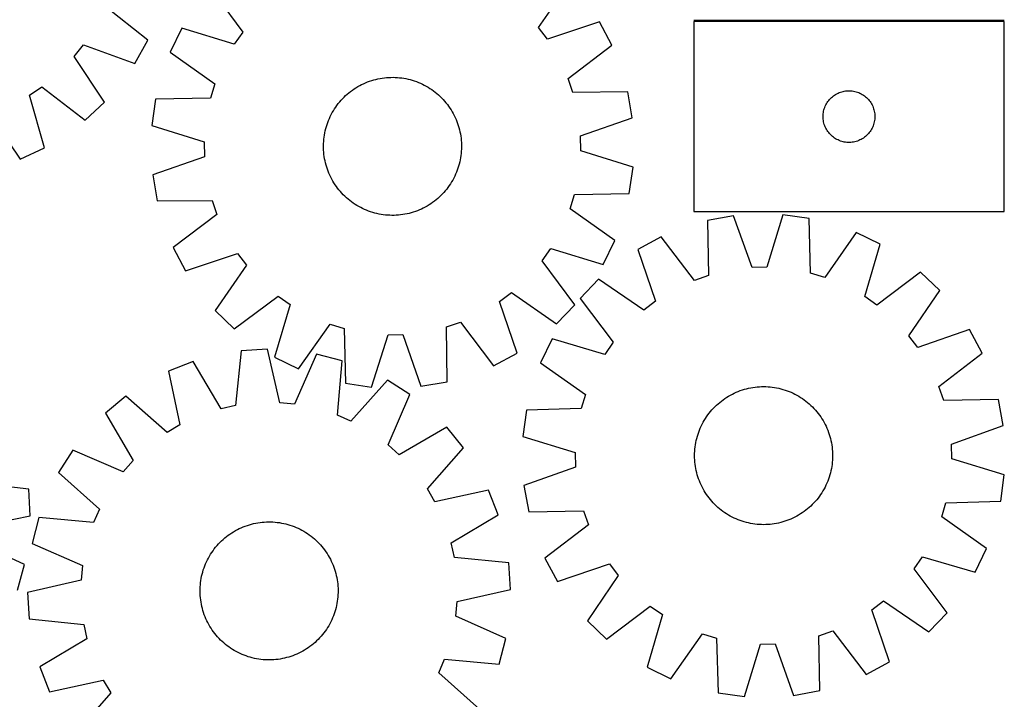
# Model space of a CAD drawing. Header units: millimetres. Extents: x 7 to 1493, y 7 to 2993.
# Tile 12 of 14: x 922 to 1493, y 2198 to 2591. Entities that reach past the tile are written whole.
import ezdxf

# ---------------------------------------------------------------- set-up
doc = ezdxf.new("R2010")
doc.units = ezdxf.units.MM
doc.layers.add('COMMON', color=5, linetype='CONTINUOUS', true_color=0x0000ff)
doc.layers.add('CUT', color=7, linetype='CONTINUOUS', true_color=0x000000)

msp = doc.modelspace()

# ---------------------------------------------------------------- linework, layer by layer
at = {"layer": 'COMMON'}
msp.add_line((1493.14198, 2591.102819), (1313.14198, 2591.102819), dxfattribs=at)
at = {"layer": 'CUT'}
for p, q in [((1032.746907, 2609.840315), (1051.678705, 2584.334203)), ((1223.170736, 2587.03002), (1241.291477, 2613.11859)), ((996.622525, 2579.587766), (971.70841, 2599.292121)), ((1016.337165, 2586.491092), (1009.568384, 2572.673923)), ((1046.748487, 2577.319054), (1016.337165, 2586.491092)), ((1228.319017, 2580.173303), (1223.170736, 2587.03002)), ((1258.427019, 2590.296692), (1228.319017, 2580.173303)), ((1265.626753, 2576.699105), (1258.427019, 2590.296692)), ((1493.14198, 2590.352818), (1313.14198, 2590.352818)), ((1313.14198, 2590.352818), (1313.14198, 2480.352818)), ((1493.14198, 2480.352818), (1493.14198, 2590.352818)), ((1051.678705, 2584.334203), (1046.748487, 2577.319054)), ((953.972115, 2570.091253), (959.253844, 2576.845712)), ((959.253844, 2576.845712), (989.157573, 2566.133955)), ((989.157573, 2566.133955), (996.622525, 2579.587766)), ((1240.331093, 2557.487018), (1265.626753, 2576.699105)), ((971.577866, 2543.652412), (953.972115, 2570.091253)), ((1009.568384, 2572.673923), (1035.455417, 2554.266417)), ((1130.068044, 2557.189313), (1131.300482, 2557.434473)), ((1131.300482, 2557.434473), (1132.540012, 2557.640801)), ((1132.540012, 2557.640801), (1133.785412, 2557.808093)), ((1133.785412, 2557.808093), (1135.035452, 2557.936183)), ((1135.035452, 2557.936183), (1136.288898, 2558.024945)), ((1136.288898, 2558.024945), (1137.544515, 2558.074291)), ((1137.544515, 2558.074291), (1138.801061, 2558.084174)), ((1138.801061, 2558.084174), (1140.057298, 2558.054582)), ((1140.057298, 2558.054582), (1141.311986, 2557.985546)), ((1141.311986, 2557.985546), (1142.563885, 2557.877133)), ((1142.563885, 2557.877133), (1143.811762, 2557.72945)), ((1143.811762, 2557.72945), (1145.054385, 2557.542643)), ((1145.054385, 2557.542643), (1146.290526, 2557.316897)), ((1243.108557, 2549.374986), (1240.331093, 2557.487018)), ((928.080332, 2547.800394), (935.190797, 2552.592122)), ((935.190797, 2552.592122), (960.320818, 2533.163875)), ((1035.455417, 2554.266417), (1032.9343, 2546.071093)), ((1116.264167, 2551.343955), (1117.319809, 2552.02559)), ((1117.319809, 2552.02559), (1118.396341, 2552.67373)), ((1118.396341, 2552.67373), (1119.4927, 2553.287736)), ((1119.4927, 2553.287736), (1120.607805, 2553.867001)), ((1120.607805, 2553.867001), (1121.740554, 2554.410955)), ((1121.740554, 2554.410955), (1122.889831, 2554.919059)), ((1122.889831, 2554.919059), (1124.0545, 2555.390813)), ((1124.0545, 2555.390813), (1125.233413, 2555.825751)), ((1125.233413, 2555.825751), (1126.425406, 2556.223444)), ((1126.425406, 2556.223444), (1127.629303, 2556.583499)), ((1127.629303, 2556.583499), (1128.843915, 2556.905561)), ((1128.843915, 2556.905561), (1130.068044, 2557.189313)), ((1146.290526, 2557.316897), (1147.518967, 2557.052434)), ((1147.518967, 2557.052434), (1148.738494, 2556.749516)), ((1148.738494, 2556.749516), (1149.947905, 2556.408441)), ((1149.947905, 2556.408441), (1151.146005, 2556.029545)), ((1151.146005, 2556.029545), (1152.331613, 2555.613203)), ((1152.331613, 2555.613203), (1153.503559, 2555.159826)), ((1153.503559, 2555.159826), (1154.660685, 2554.669861)), ((1154.660685, 2554.669861), (1155.80185, 2554.143791)), ((1155.80185, 2554.143791), (1156.925927, 2553.582136)), ((1156.925927, 2553.582136), (1158.031808, 2552.98545)), ((1158.031808, 2552.98545), (1159.118401, 2552.354322)), ((1159.118401, 2552.354322), (1160.184634, 2551.689374)), ((936.654345, 2517.215086), (928.080332, 2547.800394)), ((1032.9343, 2546.071093), (1001.177099, 2545.396604)), ((1109.544244, 2545.695149), (1110.425769, 2546.590649)), ((1110.425769, 2546.590649), (1111.334987, 2547.458019)), ((1111.334987, 2547.458019), (1112.271001, 2548.296401)), ((1112.271001, 2548.296401), (1113.232888, 2549.104968)), ((1113.232888, 2549.104968), (1114.219697, 2549.882923)), ((1114.219697, 2549.882923), (1115.230456, 2550.629497)), ((1115.230456, 2550.629497), (1116.264167, 2551.343955)), ((1160.184634, 2551.689374), (1161.229454, 2550.991264)), ((1161.229454, 2550.991264), (1162.25183, 2550.260679)), ((1162.25183, 2550.260679), (1163.250753, 2549.498342)), ((1163.250753, 2549.498342), (1164.225238, 2548.705003)), ((1164.225238, 2548.705003), (1165.174323, 2547.881447)), ((1165.174323, 2547.881447), (1166.097071, 2547.028486)), ((1166.097071, 2547.028486), (1166.992571, 2546.146961)), ((1166.992571, 2546.146961), (1167.859941, 2545.237743)), ((1274.871267, 2549.699017), (1243.108557, 2549.374986)), ((1277.516737, 2534.542103), (1274.871267, 2549.699017)), ((1392.399697, 2545.82198), (1392.95288, 2546.361099)), ((1392.95288, 2546.361099), (1393.533083, 2546.871025)), ((1393.533083, 2546.871025), (1394.138766, 2547.350407)), ((1394.138766, 2547.350407), (1394.768324, 2547.797973)), ((1394.768324, 2547.797973), (1395.420088, 2548.212537)), ((1395.420088, 2548.212537), (1396.092329, 2548.593)), ((1396.092329, 2548.593), (1396.783264, 2548.938352)), ((1396.783264, 2548.938352), (1397.491062, 2549.247678)), ((1397.491062, 2549.247678), (1398.213844, 2549.520156)), ((1398.213844, 2549.520156), (1398.949696, 2549.755066)), ((1398.949696, 2549.755066), (1399.696664, 2549.951784)), ((1399.696664, 2549.951784), (1400.452769, 2550.109787)), ((1400.452769, 2550.109787), (1401.216005, 2550.228658)), ((1401.216005, 2550.228658), (1401.984348, 2550.308081)), ((1401.984348, 2550.308081), (1402.755762, 2550.347845)), ((1402.755762, 2550.347845), (1403.528199, 2550.347845)), ((1403.528199, 2550.347845), (1404.299612, 2550.308081)), ((1404.299612, 2550.308081), (1405.067956, 2550.228658)), ((1405.067956, 2550.228658), (1405.831192, 2550.109787)), ((1405.831192, 2550.109787), (1406.587296, 2549.951784)), ((1406.587296, 2549.951784), (1407.334265, 2549.755066)), ((1407.334265, 2549.755066), (1408.070116, 2549.520156)), ((1408.070116, 2549.520156), (1408.792899, 2549.247678)), ((1408.792899, 2549.247678), (1409.500696, 2548.938352)), ((1409.500696, 2548.938352), (1410.191631, 2548.593)), ((1410.191631, 2548.593), (1410.863872, 2548.212537)), ((1410.863872, 2548.212537), (1411.515636, 2547.797973)), ((1411.515636, 2547.797973), (1412.145194, 2547.350407)), ((1412.145194, 2547.350407), (1412.750878, 2546.871025)), ((1412.750878, 2546.871025), (1413.33108, 2546.361099)), ((1413.33108, 2546.361099), (1413.884263, 2545.82198)), ((960.320818, 2533.163875), (971.577866, 2543.652412)), ((1001.177099, 2545.396604), (999.009346, 2530.164027)), ((1104.883356, 2539.782712), (1105.581466, 2540.827532)), ((1105.581466, 2540.827532), (1106.31205, 2541.849908)), ((1106.31205, 2541.849908), (1107.074388, 2542.848831)), ((1107.074388, 2542.848831), (1107.867727, 2543.823316)), ((1107.867727, 2543.823316), (1108.691283, 2544.772401)), ((1108.691283, 2544.772401), (1109.544244, 2545.695149)), ((1167.859941, 2545.237743), (1168.698323, 2544.301729)), ((1168.698323, 2544.301729), (1169.50689, 2543.339842)), ((1169.50689, 2543.339842), (1170.284845, 2542.353033)), ((1170.284845, 2542.353033), (1171.031419, 2541.342274)), ((1171.031419, 2541.342274), (1171.745877, 2540.308563)), ((1171.745877, 2540.308563), (1172.427512, 2539.252921)), ((1388.85245, 2539.914541), (1389.106228, 2540.644099)), ((1389.106228, 2540.644099), (1389.397227, 2541.359627)), ((1389.397227, 2541.359627), (1389.724674, 2542.059225)), ((1389.724674, 2542.059225), (1390.087702, 2542.741039)), ((1390.087702, 2542.741039), (1390.485347, 2543.403261)), ((1390.485347, 2543.403261), (1390.916555, 2544.044135)), ((1390.916555, 2544.044135), (1391.380183, 2544.66196)), ((1391.380183, 2544.66196), (1391.875001, 2545.2551)), ((1391.875001, 2545.2551), (1392.399697, 2545.82198)), ((1413.884263, 2545.82198), (1414.408959, 2545.2551)), ((1414.408959, 2545.2551), (1414.903777, 2544.66196)), ((1414.903777, 2544.66196), (1415.367405, 2544.044135)), ((1415.367405, 2544.044135), (1415.798614, 2543.403261)), ((1415.798614, 2543.403261), (1416.196259, 2542.741039)), ((1416.196259, 2542.741039), (1416.559286, 2542.059225)), ((1416.559286, 2542.059225), (1416.886734, 2541.359627)), ((1416.886734, 2541.359627), (1417.177733, 2540.644099)), ((1417.177733, 2540.644099), (1417.431511, 2539.914541)), ((904.810707, 2536.961478), (922.70712, 2510.718513)), ((1101.902869, 2534.258763), (1102.428939, 2535.399928)), ((1102.428939, 2535.399928), (1102.990594, 2536.524005)), ((1102.990594, 2536.524005), (1103.58728, 2537.629886)), ((1103.58728, 2537.629886), (1104.218408, 2538.716479)), ((1104.218408, 2538.716479), (1104.883356, 2539.782712)), ((1172.427512, 2539.252921), (1173.075652, 2538.176389)), ((1173.075652, 2538.176389), (1173.689658, 2537.08003)), ((1173.689658, 2537.08003), (1174.268923, 2535.964925)), ((1174.268923, 2535.964925), (1174.812877, 2534.832176)), ((1174.812877, 2534.832176), (1175.320981, 2533.682899)), ((1388.14198, 2535.352818), (1388.161869, 2536.124999)), ((1388.161869, 2534.580637), (1388.14198, 2535.352818)), ((1388.161869, 2536.124999), (1388.221482, 2536.895133)), ((1388.221482, 2536.895133), (1388.320662, 2537.661177)), ((1388.320662, 2537.661177), (1388.459145, 2538.421099)), ((1388.459145, 2538.421099), (1388.636564, 2539.172885)), ((1388.636564, 2539.172885), (1388.85245, 2539.914541)), ((1417.431511, 2539.914541), (1417.647396, 2539.172885)), ((1417.647396, 2539.172885), (1417.824815, 2538.421099)), ((1417.824815, 2538.421099), (1417.963299, 2537.661177)), ((1417.963299, 2537.661177), (1418.062478, 2536.895133)), ((1418.062478, 2536.895133), (1418.122092, 2536.124999)), ((1418.122092, 2536.124999), (1418.14198, 2535.352818)), ((1418.14198, 2535.352818), (1418.122092, 2534.580637)), ((999.009346, 2530.164027), (1029.31761, 2520.656981)), ((1099.823214, 2528.336572), (1100.164289, 2529.545983)), ((1100.164289, 2529.545983), (1100.543185, 2530.744083)), ((1100.543185, 2530.744083), (1100.959527, 2531.929691)), ((1100.959527, 2531.929691), (1101.412904, 2533.101637)), ((1101.412904, 2533.101637), (1101.902869, 2534.258763)), ((1175.320981, 2533.682899), (1175.792735, 2532.51823)), ((1175.792735, 2532.51823), (1176.227673, 2531.339317)), ((1176.227673, 2531.339317), (1176.625366, 2530.147324)), ((1176.625366, 2530.147324), (1176.985421, 2528.943427)), ((1176.985421, 2528.943427), (1177.307483, 2527.728815)), ((1247.522272, 2524.087111), (1277.516737, 2534.542103)), ((1388.221482, 2533.810503), (1388.161869, 2534.580637)), ((1388.320662, 2533.044459), (1388.221482, 2533.810503)), ((1388.459145, 2532.284537), (1388.320662, 2533.044459)), ((1388.636564, 2531.532751), (1388.459145, 2532.284537)), ((1388.85245, 2530.791096), (1388.636564, 2531.532751)), ((1389.106228, 2530.061537), (1388.85245, 2530.791096)), ((1389.397227, 2529.346009), (1389.106228, 2530.061537)), ((1389.724674, 2528.646411), (1389.397227, 2529.346009)), ((1416.886734, 2529.346009), (1416.559286, 2528.646411)), ((1417.177733, 2530.061537), (1416.886734, 2529.346009)), ((1417.431511, 2530.791096), (1417.177733, 2530.061537)), ((1417.647396, 2531.532751), (1417.431511, 2530.791096)), ((1417.824815, 2532.284537), (1417.647396, 2531.532751)), ((1417.963299, 2533.044459), (1417.824815, 2532.284537)), ((1418.062478, 2533.810503), (1417.963299, 2533.044459)), ((1418.122092, 2534.580637), (1418.062478, 2533.810503)), ((1098.695597, 2522.161963), (1098.84328, 2523.40984)), ((1098.84328, 2523.40984), (1099.030087, 2524.652463)), ((1099.030087, 2524.652463), (1099.255833, 2525.888604)), ((1099.255833, 2525.888604), (1099.520295, 2527.117044)), ((1099.520295, 2527.117044), (1099.823214, 2528.336572)), ((1177.307483, 2527.728815), (1177.591235, 2526.504686)), ((1177.591235, 2526.504686), (1177.836396, 2525.272248)), ((1177.836396, 2525.272248), (1178.042723, 2524.032718)), ((1178.042723, 2524.032718), (1178.210015, 2522.787318)), ((1247.657042, 2515.513827), (1247.522272, 2524.087111)), ((1390.087702, 2527.964597), (1389.724674, 2528.646411)), ((1390.485347, 2527.302375), (1390.087702, 2527.964597)), ((1390.916555, 2526.661502), (1390.485347, 2527.302375)), ((1391.380183, 2526.043676), (1390.916555, 2526.661502)), ((1391.875001, 2525.450536), (1391.380183, 2526.043676)), ((1392.399697, 2524.883656), (1391.875001, 2525.450536)), ((1392.95288, 2524.344538), (1392.399697, 2524.883656)), ((1393.533083, 2523.834611), (1392.95288, 2524.344538)), ((1394.138766, 2523.355229), (1393.533083, 2523.834611)), ((1394.768324, 2522.907663), (1394.138766, 2523.355229)), ((1412.145194, 2523.355229), (1411.515636, 2522.907663)), ((1412.750878, 2523.834611), (1412.145194, 2523.355229)), ((1413.33108, 2524.344538), (1412.750878, 2523.834611)), ((1413.884263, 2524.883656), (1413.33108, 2524.344538)), ((1414.408959, 2525.450536), (1413.884263, 2524.883656)), ((1414.903777, 2526.043676), (1414.408959, 2525.450536)), ((1415.367405, 2526.661502), (1414.903777, 2526.043676)), ((1415.798614, 2527.302375), (1415.367405, 2526.661502)), ((1416.196259, 2527.964597), (1415.798614, 2527.302375)), ((1416.559286, 2528.646411), (1416.196259, 2527.964597)), ((1029.31761, 2520.656981), (1029.45238, 2512.083697)), ((1098.488556, 2518.399139), (1098.518148, 2519.655376)), ((1098.498439, 2517.142592), (1098.488556, 2518.399139)), ((1098.518148, 2519.655376), (1098.587184, 2520.910063)), ((1098.587184, 2520.910063), (1098.695597, 2522.161963)), ((1178.210015, 2522.787318), (1178.338105, 2521.537278)), ((1178.338105, 2521.537278), (1178.426867, 2520.283831)), ((1178.426867, 2520.283831), (1178.476213, 2519.028215)), ((1178.486096, 2517.771669), (1178.456504, 2516.515432)), ((1178.476213, 2519.028215), (1178.486096, 2517.771669)), ((1395.420088, 2522.493099), (1394.768324, 2522.907663)), ((1396.092329, 2522.112636), (1395.420088, 2522.493099)), ((1396.783264, 2521.767284), (1396.092329, 2522.112636)), ((1397.491062, 2521.457959), (1396.783264, 2521.767284)), ((1398.213844, 2521.18548), (1397.491062, 2521.457959)), ((1398.949696, 2520.95057), (1398.213844, 2521.18548)), ((1399.696664, 2520.753852), (1398.949696, 2520.95057)), ((1400.452769, 2520.595849), (1399.696664, 2520.753852)), ((1401.216005, 2520.476978), (1400.452769, 2520.595849)), ((1401.984348, 2520.397555), (1401.216005, 2520.476978)), ((1402.755762, 2520.357791), (1401.984348, 2520.397555)), ((1403.528199, 2520.357791), (1402.755762, 2520.357791)), ((1404.299612, 2520.397555), (1403.528199, 2520.357791)), ((1405.067956, 2520.476978), (1404.299612, 2520.397555)), ((1405.831192, 2520.595849), (1405.067956, 2520.476978)), ((1406.587296, 2520.753852), (1405.831192, 2520.595849)), ((1407.334265, 2520.95057), (1406.587296, 2520.753852)), ((1408.070116, 2521.18548), (1407.334265, 2520.95057)), ((1408.792899, 2521.457959), (1408.070116, 2521.18548)), ((1409.500696, 2521.767284), (1408.792899, 2521.457959)), ((1410.191631, 2522.112636), (1409.500696, 2521.767284)), ((1410.863872, 2522.493099), (1410.191631, 2522.112636)), ((1411.515636, 2522.907663), (1410.863872, 2522.493099)), ((922.70712, 2510.718513), (936.654345, 2517.215086)), ((1029.45238, 2512.083697), (999.457915, 2501.628705)), ((1098.547785, 2515.886976), (1098.498439, 2517.142592)), ((1098.636547, 2514.63353), (1098.547785, 2515.886976)), ((1098.764637, 2513.38349), (1098.636547, 2514.63353)), ((1098.931929, 2512.13809), (1098.764637, 2513.38349)), ((1099.138257, 2510.89856), (1098.931929, 2512.13809)), ((1178.131372, 2512.760968), (1177.944565, 2511.518345)), ((1178.279055, 2514.008844), (1178.131372, 2512.760968)), ((1178.387468, 2515.260744), (1178.279055, 2514.008844)), ((1178.456504, 2516.515432), (1178.387468, 2515.260744)), ((1277.965306, 2506.006781), (1247.657042, 2515.513827)), ((1099.383417, 2509.666122), (1099.138257, 2510.89856)), ((1099.667169, 2508.441993), (1099.383417, 2509.666122)), ((1099.989231, 2507.227381), (1099.667169, 2508.441993)), ((1100.349286, 2506.023484), (1099.989231, 2507.227381)), ((1176.810363, 2506.624825), (1176.431467, 2505.426725)), ((1177.151438, 2507.834236), (1176.810363, 2506.624825)), ((1177.454357, 2509.053763), (1177.151438, 2507.834236)), ((1177.718819, 2510.282204), (1177.454357, 2509.053763)), ((1177.944565, 2511.518345), (1177.718819, 2510.282204)), ((999.457915, 2501.628705), (1002.103385, 2486.471791)), ((1100.746979, 2504.831491), (1100.349286, 2506.023484)), ((1101.181917, 2503.652578), (1100.746979, 2504.831491)), ((1101.653671, 2502.487909), (1101.181917, 2503.652578)), ((1102.161775, 2501.338632), (1101.653671, 2502.487909)), ((1102.705729, 2500.205883), (1102.161775, 2501.338632)), ((1174.545713, 2500.77088), (1173.984058, 2499.646803)), ((1175.071783, 2501.912045), (1174.545713, 2500.77088)), ((1175.561748, 2503.069171), (1175.071783, 2501.912045)), ((1176.015125, 2504.241117), (1175.561748, 2503.069171)), ((1176.431467, 2505.426725), (1176.015125, 2504.241117)), ((1275.797553, 2490.774204), (1277.965306, 2506.006781)), ((1103.284994, 2499.090778), (1102.705729, 2500.205883)), ((1103.899, 2497.994419), (1103.284994, 2499.090778)), ((1104.54714, 2496.917887), (1103.899, 2497.994419)), ((1105.228775, 2495.862245), (1104.54714, 2496.917887)), ((1105.943233, 2494.828534), (1105.228775, 2495.862245)), ((1106.689807, 2493.817775), (1105.943233, 2494.828534)), ((1171.393186, 2495.343276), (1170.662602, 2494.3209)), ((1172.091297, 2496.388096), (1171.393186, 2495.343276)), ((1172.756244, 2497.454329), (1172.091297, 2496.388096)), ((1173.387372, 2498.540922), (1172.756244, 2497.454329)), ((1173.984058, 2499.646803), (1173.387372, 2498.540922)), ((1107.467762, 2492.830966), (1106.689807, 2493.817775)), ((1108.276329, 2491.869079), (1107.467762, 2492.830966)), ((1109.114711, 2490.933065), (1108.276329, 2491.869079)), ((1109.982081, 2490.023847), (1109.114711, 2490.933065)), ((1110.877581, 2489.142322), (1109.982081, 2490.023847)), ((1111.800329, 2488.289361), (1110.877581, 2489.142322)), ((1166.548883, 2489.580159), (1165.639665, 2488.712789)), ((1167.430408, 2490.475659), (1166.548883, 2489.580159)), ((1168.283369, 2491.398407), (1167.430408, 2490.475659)), ((1169.106925, 2492.347492), (1168.283369, 2491.398407)), ((1169.900264, 2493.321977), (1169.106925, 2492.347492)), ((1170.662602, 2494.3209), (1169.900264, 2493.321977)), ((1241.519235, 2481.904391), (1244.040352, 2490.099715)), ((1244.040352, 2490.099715), (1275.797553, 2490.774204)), ((1002.103385, 2486.471791), (1033.866095, 2486.795822)), ((1033.866095, 2486.795822), (1036.643559, 2478.68379)), ((1112.749414, 2487.465805), (1111.800329, 2488.289361)), ((1113.723899, 2486.672466), (1112.749414, 2487.465805)), ((1114.722822, 2485.910128), (1113.723899, 2486.672466)), ((1115.745198, 2485.179544), (1114.722822, 2485.910128)), ((1116.790018, 2484.481433), (1115.745198, 2485.179544)), ((1117.856251, 2483.816486), (1116.790018, 2484.481433)), ((1118.942844, 2483.185358), (1117.856251, 2483.816486)), ((1158.578311, 2483.497078), (1157.481952, 2482.883072)), ((1159.654843, 2484.145218), (1158.578311, 2483.497078)), ((1160.710485, 2484.826853), (1159.654843, 2484.145218)), ((1161.744196, 2485.541311), (1160.710485, 2484.826853)), ((1162.754955, 2486.287885), (1161.744196, 2485.541311)), ((1163.741764, 2487.06584), (1162.754955, 2486.287885)), ((1164.703651, 2487.874407), (1163.741764, 2487.06584)), ((1165.639665, 2488.712789), (1164.703651, 2487.874407)), ((1036.643559, 2478.68379), (1011.347899, 2459.471703)), ((1120.048725, 2482.588672), (1118.942844, 2483.185358)), ((1121.172802, 2482.027017), (1120.048725, 2482.588672)), ((1122.313967, 2481.500947), (1121.172802, 2482.027017)), ((1123.471093, 2481.010982), (1122.313967, 2481.500947)), ((1124.643039, 2480.557605), (1123.471093, 2481.010982)), ((1125.828647, 2480.141263), (1124.643039, 2480.557605)), ((1127.026747, 2479.762367), (1125.828647, 2480.141263)), ((1128.236158, 2479.421292), (1127.026747, 2479.762367)), ((1129.455685, 2479.118373), (1128.236158, 2479.421292)), ((1130.684126, 2478.853911), (1129.455685, 2479.118373)), ((1131.920267, 2478.628165), (1130.684126, 2478.853911)), ((1133.16289, 2478.441358), (1131.920267, 2478.628165)), ((1134.410767, 2478.293675), (1133.16289, 2478.441358)), ((1135.662667, 2478.185262), (1134.410767, 2478.293675)), ((1136.917354, 2478.116226), (1135.662667, 2478.185262)), ((1138.173591, 2478.086634), (1136.917354, 2478.116226)), ((1139.430137, 2478.096517), (1138.173591, 2478.086634)), ((1140.685754, 2478.145863), (1139.430137, 2478.096517)), ((1141.9392, 2478.234625), (1140.685754, 2478.145863)), ((1143.18924, 2478.362715), (1141.9392, 2478.234625)), ((1144.43464, 2478.530007), (1143.18924, 2478.362715)), ((1145.67417, 2478.736334), (1144.43464, 2478.530007)), ((1146.906608, 2478.981495), (1145.67417, 2478.736334)), ((1148.130737, 2479.265246), (1146.906608, 2478.981495)), ((1149.345349, 2479.587309), (1148.130737, 2479.265246)), ((1150.549246, 2479.947364), (1149.345349, 2479.587309)), ((1151.741239, 2480.345057), (1150.549246, 2479.947364)), ((1152.920152, 2480.779995), (1151.741239, 2480.345057)), ((1154.084821, 2481.251749), (1152.920152, 2480.779995)), ((1155.234098, 2481.759853), (1154.084821, 2481.251749)), ((1156.366847, 2482.303807), (1155.234098, 2481.759853)), ((1157.481952, 2482.883072), (1156.366847, 2482.303807)), ((1267.406268, 2463.496884), (1241.519235, 2481.904391)), ((1313.14198, 2480.352818), (1493.14198, 2480.352818)), ((1336.270829, 2477.776081), (1321.131757, 2475.030353)), ((1346.924112, 2447.85147), (1336.270829, 2477.776081)), ((1364.802558, 2478.413502), (1355.496316, 2448.04298)), ((1380.049148, 2476.346614), (1364.802558, 2478.413502)), ((1321.131757, 2475.030353), (1321.666003, 2443.270483)), ((1380.933808, 2444.594573), (1380.049148, 2476.346614)), ((1407.381408, 2468.136049), (1389.145639, 2442.127752)), ((1421.243074, 2461.458866), (1407.381408, 2468.136049)), ((1260.637487, 2449.679716), (1267.406268, 2463.496884)), ((1294.193445, 2465.607341), (1280.643807, 2458.317768)), ((1313.572531, 2440.43939), (1294.193445, 2465.607341)), ((1412.272515, 2430.987505), (1421.243074, 2461.458866)), ((1011.347899, 2459.471703), (1018.547633, 2445.874116)), ((1018.547633, 2445.874116), (1048.655635, 2455.997504)), ((1048.655635, 2455.997504), (1053.803916, 2449.140787)), ((1225.295947, 2451.836605), (1230.226166, 2458.851754)), ((1230.226166, 2458.851754), (1260.637487, 2449.679716)), ((1280.643807, 2458.317768), (1290.966245, 2428.277427)), ((1053.803916, 2449.140787), (1035.683175, 2423.052218)), ((1244.227745, 2426.330493), (1225.295947, 2451.836605)), ((1321.666003, 2443.270483), (1313.572531, 2440.43939)), ((1355.496316, 2448.04298), (1346.924112, 2447.85147)), ((1389.145639, 2442.127752), (1380.933808, 2444.594573)), ((1444.700394, 2445.204021), (1419.320141, 2426.103824)), ((1455.820258, 2434.570152), (1444.700394, 2445.204021)), ((1257.935821, 2441.031554), (1247.301952, 2429.91169)), ((1284.143752, 2423.083877), (1257.935821, 2441.031554)), ((1200.575226, 2428.253713), (1207.431943, 2433.401994)), ((1207.431943, 2433.401994), (1233.520512, 2415.281253)), ((1437.872581, 2408.362221), (1455.820258, 2434.570152)), ((1046.732415, 2412.344985), (1072.238527, 2431.276783)), ((1079.253676, 2426.346564), (1070.081638, 2395.935243)), ((1072.238527, 2431.276783), (1079.253676, 2426.346564)), ((1210.698614, 2398.145711), (1200.575226, 2428.253713)), ((1233.520512, 2415.281253), (1244.227745, 2426.330493)), ((1247.301952, 2429.91169), (1266.402149, 2404.531437)), ((1290.966245, 2428.277427), (1284.143752, 2423.083877)), ((1419.320141, 2426.103824), (1412.272515, 2430.987505)), ((1035.683175, 2423.052218), (1046.732415, 2412.344985)), ((1083.898807, 2389.166462), (1102.306313, 2415.053495)), ((1102.306313, 2415.053495), (1110.501637, 2412.532378)), ((1169.776908, 2413.464173), (1177.88894, 2416.241637)), ((1177.88894, 2416.241637), (1197.101027, 2390.945976)), ((1110.501637, 2412.532378), (1111.176126, 2380.775177)), ((1135.915749, 2408.915687), (1144.489033, 2409.050458)), ((1144.489033, 2409.050458), (1154.944025, 2379.055993)), ((1170.100939, 2381.701462), (1169.776908, 2413.464173)), ((1473.106472, 2411.862166), (1443.066131, 2401.539728)), ((1480.396045, 2398.312529), (1473.106472, 2411.862166)), ((1126.408703, 2378.607424), (1135.915749, 2408.915687)), ((1231.047108, 2406.45437), (1224.369925, 2392.592704)), ((1261.518469, 2397.483811), (1231.047108, 2406.45437)), ((1266.402149, 2404.531437), (1261.518469, 2397.483811)), ((1443.066131, 2401.539728), (1437.872581, 2408.362221)), ((1050.723134, 2399.531451), (1047.504271, 2367.930602)), ((1066.080486, 2400.470754), (1050.723134, 2399.531451)), ((1073.126558, 2369.49774), (1066.080486, 2400.470754)), ((1094.487947, 2397.735439), (1081.661427, 2368.675929)), ((1109.383917, 2393.883086), (1094.487947, 2397.735439)), ((1197.101027, 2390.945976), (1210.698614, 2398.145711)), ((1455.228094, 2378.933442), (1480.396045, 2398.312529)), ((1022.860774, 2393.354502), (1008.545325, 2387.715489)), ((1039.133174, 2366.074771), (1022.860774, 2393.354502)), ((1070.081638, 2395.935243), (1083.898807, 2389.166462)), ((1106.513942, 2362.248643), (1109.383917, 2393.883086)), ((1224.369925, 2392.592704), (1250.378221, 2374.356935)), ((1008.545325, 2387.715489), (1015.249204, 2356.666612)), ((1111.176126, 2380.775177), (1126.408703, 2378.607424)), ((1135.55576, 2382.503259), (1114.377132, 2358.829635)), ((1148.532227, 2374.236346), (1135.55576, 2382.503259)), ((1154.944025, 2379.055993), (1170.100939, 2381.701462)), ((1335.531387, 2374.521112), (1336.660512, 2375.072551)), ((1336.660512, 2375.072551), (1337.8064, 2375.58825)), ((1337.8064, 2375.58825), (1338.967922, 2376.067703)), ((1338.967922, 2376.067703), (1340.14393, 2376.510434)), ((1340.14393, 2376.510434), (1341.333265, 2376.916007)), ((1341.333265, 2376.916007), (1342.534752, 2377.284023)), ((1342.534752, 2377.284023), (1343.747206, 2377.614117)), ((1343.747206, 2377.614117), (1344.969431, 2377.905964)), ((1344.969431, 2377.905964), (1346.200219, 2378.159276)), ((1346.200219, 2378.159276), (1347.438357, 2378.373803)), ((1347.438357, 2378.373803), (1348.682622, 2378.549334)), ((1348.682622, 2378.549334), (1349.931787, 2378.685694)), ((1349.931787, 2378.685694), (1351.184618, 2378.78275)), ((1351.184618, 2378.78275), (1352.43988, 2378.840406)), ((1352.43988, 2378.840406), (1353.696334, 2378.858605)), ((1353.696334, 2378.858605), (1354.952739, 2378.837328)), ((1354.952739, 2378.837328), (1356.207856, 2378.776597)), ((1356.207856, 2378.776597), (1357.460446, 2378.676473)), ((1357.460446, 2378.676473), (1358.709273, 2378.537052)), ((1358.709273, 2378.537052), (1359.953104, 2378.358474)), ((1359.953104, 2378.358474), (1361.190713, 2378.140915)), ((1361.190713, 2378.140915), (1362.420877, 2377.884588)), ((1362.420877, 2377.884588), (1363.642382, 2377.589748)), ((1363.642382, 2377.589748), (1364.854024, 2377.256684)), ((1364.854024, 2377.256684), (1366.054606, 2376.885727)), ((1366.054606, 2376.885727), (1367.242944, 2376.477241)), ((1367.242944, 2376.477241), (1368.417864, 2376.03163)), ((1368.417864, 2376.03163), (1369.578208, 2375.549334)), ((1369.578208, 2375.549334), (1370.72283, 2375.030829)), ((1370.72283, 2375.030829), (1371.8506, 2374.476626)), ((1458.059187, 2370.839971), (1455.228094, 2378.933442)), ((983.955428, 2373.230918), (972.083177, 2363.444181)), ((1007.861301, 2352.3148), (983.955428, 2373.230918)), ((1081.661427, 2368.675929), (1073.126558, 2369.49774)), ((1136.027138, 2345.037074), (1148.532227, 2374.236346)), ((1250.378221, 2374.356935), (1247.911401, 2366.145104)), ((1327.231636, 2368.895456), (1328.188149, 2369.710372)), ((1328.188149, 2369.710372), (1329.169789, 2370.494841)), ((1329.169789, 2370.494841), (1330.175584, 2371.248089)), ((1330.175584, 2371.248089), (1331.204543, 2371.969372)), ((1331.204543, 2371.969372), (1332.255651, 2372.657979)), ((1332.255651, 2372.657979), (1333.327869, 2373.31323)), ((1333.327869, 2373.31323), (1334.420141, 2373.934479)), ((1334.420141, 2373.934479), (1335.531387, 2374.521112)), ((1371.8506, 2374.476626), (1372.960406, 2373.887272)), ((1372.960406, 2373.887272), (1374.051152, 2373.263349)), ((1374.051152, 2373.263349), (1375.121762, 2372.605474)), ((1375.121762, 2372.605474), (1376.17118, 2371.914294)), ((1376.17118, 2371.914294), (1377.198369, 2371.190492)), ((1377.198369, 2371.190492), (1378.202316, 2370.434782)), ((1378.202316, 2370.434782), (1379.18203, 2369.647911)), ((1379.18203, 2369.647911), (1380.136545, 2368.830654)), ((1489.819057, 2371.374217), (1458.059187, 2370.839971)), ((1492.564785, 2356.235144), (1489.819057, 2371.374217)), ((972.083177, 2363.444181), (988.053576, 2335.986557)), ((1047.504271, 2367.930602), (1039.133174, 2366.074771)), ((1216.159359, 2365.260444), (1214.092471, 2350.013854)), ((1247.911401, 2366.145104), (1216.159359, 2365.260444)), ((1321.315482, 2362.409665), (1322.071191, 2363.413612)), ((1322.071191, 2363.413612), (1322.858063, 2364.393326)), ((1322.858063, 2364.393326), (1323.675319, 2365.347841)), ((1323.675319, 2365.347841), (1324.522155, 2366.276214)), ((1324.522155, 2366.276214), (1325.397733, 2367.177529)), ((1325.397733, 2367.177529), (1326.301191, 2368.050897)), ((1326.301191, 2368.050897), (1327.231636, 2368.895456)), ((1380.136545, 2368.830654), (1381.064918, 2367.983819)), ((1381.064918, 2367.983819), (1381.966233, 2367.10824)), ((1381.966233, 2367.10824), (1382.839601, 2366.204783)), ((1382.839601, 2366.204783), (1383.68416, 2365.274338)), ((1383.68416, 2365.274338), (1384.499076, 2364.317824)), ((1384.499076, 2364.317824), (1385.283545, 2363.336185)), ((1385.283545, 2363.336185), (1386.036793, 2362.330389)), ((1114.377132, 2358.829635), (1106.513942, 2362.248643)), ((1318.029348, 2357.061896), (1318.618701, 2358.171702)), ((1318.618701, 2358.171702), (1319.242624, 2359.262448)), ((1319.242624, 2359.262448), (1319.9005, 2360.333058)), ((1319.9005, 2360.333058), (1320.59168, 2361.382476)), ((1320.59168, 2361.382476), (1321.315482, 2362.409665)), ((1386.036793, 2362.330389), (1386.758076, 2361.30143)), ((1386.758076, 2361.30143), (1387.446683, 2360.250323)), ((1387.446683, 2360.250323), (1388.101934, 2359.178104)), ((1388.101934, 2359.178104), (1388.723183, 2358.085833)), ((1388.723183, 2358.085833), (1389.309816, 2356.974586)), ((1015.249204, 2356.666612), (1007.861301, 2352.3148)), ((1169.906569, 2355.325943), (1142.448945, 2339.355545)), ((1179.693306, 2343.453693), (1169.906569, 2355.325943)), ((1315.620247, 2351.265902), (1316.028733, 2352.45424)), ((1316.028733, 2352.45424), (1316.474343, 2353.62916)), ((1316.474343, 2353.62916), (1316.956639, 2354.789504)), ((1316.956639, 2354.789504), (1317.475145, 2355.934126)), ((1317.475145, 2355.934126), (1318.029348, 2357.061896)), ((1389.309816, 2356.974586), (1389.861255, 2355.845462)), ((1389.861255, 2355.845462), (1390.376954, 2354.699573)), ((1390.376954, 2354.699573), (1390.856406, 2353.538051)), ((1390.856406, 2353.538051), (1391.299138, 2352.362043)), ((1391.299138, 2352.362043), (1391.704711, 2351.172708)), ((1462.640174, 2345.581862), (1492.564785, 2356.235144)), ((1214.092471, 2350.013854), (1244.462993, 2340.707612)), ((1314.147499, 2345.1644), (1314.365059, 2346.402009)), ((1314.365059, 2346.402009), (1314.621385, 2347.632173)), ((1314.621385, 2347.632173), (1314.916226, 2348.853678)), ((1314.916226, 2348.853678), (1315.249289, 2350.06532)), ((1315.249289, 2350.06532), (1315.620247, 2351.265902)), ((1391.704711, 2351.172708), (1392.072726, 2349.971221)), ((1392.072726, 2349.971221), (1392.402821, 2348.758767)), ((1392.402821, 2348.758767), (1392.694668, 2347.536543)), ((1392.694668, 2347.536543), (1392.94798, 2346.305754)), ((1392.94798, 2346.305754), (1393.162507, 2345.067617)), ((953.172774, 2342.06984), (944.905861, 2329.093373)), ((982.372046, 2329.564751), (953.172774, 2342.06984)), ((1142.448945, 2339.355545), (1136.027138, 2345.037074)), ((1158.777188, 2319.547819), (1179.693306, 2343.453693)), ((1244.462993, 2340.707612), (1244.654503, 2332.135408)), ((1313.668645, 2340.164035), (1313.729376, 2341.419152)), ((1313.729376, 2341.419152), (1313.829501, 2342.671742)), ((1313.829501, 2342.671742), (1313.968921, 2343.920569)), ((1313.968921, 2343.920569), (1314.147499, 2345.1644)), ((1393.162507, 2345.067617), (1393.338038, 2343.823352)), ((1393.338038, 2343.823352), (1393.474398, 2342.574187)), ((1393.474398, 2342.574187), (1393.571454, 2341.321355)), ((1393.571454, 2341.321355), (1393.62911, 2340.066093)), ((1462.831684, 2337.009657), (1462.640174, 2345.581862)), ((988.053576, 2335.986557), (982.372046, 2329.564751)), ((1313.647369, 2338.90763), (1313.668645, 2340.164035)), ((1313.665567, 2337.651176), (1313.647369, 2338.90763)), ((1313.723223, 2336.395914), (1313.665567, 2337.651176)), ((1313.820279, 2335.143083), (1313.723223, 2336.395914)), ((1313.95664, 2333.893918), (1313.820279, 2335.143083)), ((1393.465177, 2335.045527), (1393.325756, 2333.7967)), ((1393.565301, 2336.298117), (1393.465177, 2335.045527)), ((1393.626032, 2337.553234), (1393.565301, 2336.298117)), ((1393.647309, 2338.80964), (1393.626032, 2337.553234)), ((1393.62911, 2340.066093), (1393.647309, 2338.80964)), ((1493.202206, 2327.703416), (1462.831684, 2337.009657)), ((944.905861, 2329.093373), (968.579485, 2307.914745)), ((1244.654503, 2332.135408), (1214.729892, 2321.482126)), ((1314.13217, 2332.649653), (1313.95664, 2333.893918)), ((1314.346697, 2331.411515), (1314.13217, 2332.649653)), ((1314.60001, 2330.180727), (1314.346697, 2331.411515)), ((1314.891857, 2328.958502), (1314.60001, 2330.180727)), ((1392.673292, 2330.085097), (1392.378451, 2328.863591)), ((1392.929618, 2331.315261), (1392.673292, 2330.085097)), ((1393.147178, 2332.552869), (1392.929618, 2331.315261)), ((1393.325756, 2333.7967), (1393.147178, 2332.552869)), ((1315.221951, 2327.746048), (1314.891857, 2328.958502)), ((1315.589966, 2326.544561), (1315.221951, 2327.746048)), ((1315.99554, 2325.355227), (1315.589966, 2326.544561)), ((1316.438271, 2324.179218), (1315.99554, 2325.355227)), ((1316.917723, 2323.017696), (1316.438271, 2324.179218)), ((1390.820334, 2324.088109), (1390.338038, 2322.927766)), ((1391.265945, 2325.26303), (1390.820334, 2324.088109)), ((1391.67443, 2326.451367), (1391.265945, 2325.26303)), ((1392.045388, 2327.651949), (1391.67443, 2326.451367)), ((1392.378451, 2328.863591), (1392.045388, 2327.651949)), ((1491.135318, 2312.456825), (1493.202206, 2327.703416)), ((927.679721, 2319.411406), (896.140069, 2323.183026)), ((928.350011, 2304.039963), (927.679721, 2319.411406)), ((1163.129, 2312.159917), (1158.777188, 2319.547819)), ((1194.177876, 2318.863796), (1163.129, 2312.159917)), ((1199.816889, 2304.548347), (1194.177876, 2318.863796)), ((1214.729892, 2321.482126), (1217.47562, 2306.343053)), ((1317.433423, 2321.871808), (1316.917723, 2323.017696)), ((1317.984861, 2320.742683), (1317.433423, 2321.871808)), ((1318.571494, 2319.631437), (1317.984861, 2320.742683)), ((1319.192743, 2318.539165), (1318.571494, 2319.631437)), ((1319.847994, 2317.466947), (1319.192743, 2318.539165)), ((1388.052053, 2318.454821), (1387.394177, 2317.384211)), ((1388.675976, 2319.545568), (1388.052053, 2318.454821)), ((1389.26533, 2320.655373), (1388.675976, 2319.545568)), ((1389.819533, 2321.783144), (1389.26533, 2320.655373)), ((1390.338038, 2322.927766), (1389.819533, 2321.783144)), ((1320.536601, 2316.415839), (1319.847994, 2317.466947)), ((1321.257885, 2315.38688), (1320.536601, 2316.415839)), ((1322.011132, 2314.381085), (1321.257885, 2315.38688)), ((1322.795601, 2313.399446), (1322.011132, 2314.381085)), ((1323.610517, 2312.442932), (1322.795601, 2313.399446)), ((1324.455076, 2311.512487), (1323.610517, 2312.442932)), ((1383.619358, 2312.369428), (1382.772522, 2311.441055)), ((1384.436615, 2313.323943), (1383.619358, 2312.369428)), ((1385.223486, 2314.303657), (1384.436615, 2313.323943)), ((1385.979196, 2315.307604), (1385.223486, 2314.303657)), ((1386.702998, 2316.334794), (1385.979196, 2315.307604)), ((1387.394177, 2317.384211), (1386.702998, 2316.334794)), ((1459.383277, 2311.572165), (1491.135318, 2312.456825)), ((968.579485, 2307.914745), (965.160477, 2300.051555)), ((1217.47562, 2306.343053), (1249.23549, 2306.877299)), ((1249.23549, 2306.877299), (1252.066584, 2298.783827)), ((1325.328444, 2310.609029), (1324.455076, 2311.512487)), ((1326.229759, 2309.733451), (1325.328444, 2310.609029)), ((1327.158132, 2308.886615), (1326.229759, 2309.733451)), ((1328.112647, 2308.069359), (1327.158132, 2308.886615)), ((1329.092361, 2307.282487), (1328.112647, 2308.069359)), ((1330.096308, 2306.526778), (1329.092361, 2307.282487)), ((1331.123498, 2305.802976), (1330.096308, 2306.526778)), ((1377.119093, 2306.469181), (1376.090134, 2305.747897)), ((1378.124889, 2307.222429), (1377.119093, 2306.469181)), ((1379.106528, 2308.006898), (1378.124889, 2307.222429)), ((1380.063042, 2308.821813), (1379.106528, 2308.006898)), ((1380.993486, 2309.666372), (1380.063042, 2308.821813)), ((1381.896944, 2310.53974), (1380.993486, 2309.666372)), ((1382.772522, 2311.441055), (1381.896944, 2310.53974)), ((1456.916456, 2303.360334), (1459.383277, 2311.572165)), ((897.258385, 2297.53723), (928.350011, 2304.039963)), ((933.526034, 2302.92153), (929.673681, 2288.02556)), ((965.160477, 2300.051555), (933.526034, 2302.92153)), ((1172.537158, 2288.275946), (1199.816889, 2304.548347)), ((1332.172915, 2305.111796), (1331.123498, 2305.802976)), ((1333.243525, 2304.45392), (1332.172915, 2305.111796)), ((1334.334271, 2303.829997), (1333.243525, 2304.45392)), ((1335.444077, 2303.240644), (1334.334271, 2303.829997)), ((1336.571848, 2302.686441), (1335.444077, 2303.240644)), ((1337.71647, 2302.167935), (1336.571848, 2302.686441)), ((1338.876813, 2301.685639), (1337.71647, 2302.167935)), ((1340.051734, 2301.240029), (1338.876813, 2301.685639)), ((1341.240071, 2300.831543), (1340.051734, 2301.240029)), ((1342.440653, 2300.460585), (1341.240071, 2300.831543)), ((1365.961412, 2300.801262), (1364.759925, 2300.433247)), ((1367.150747, 2301.206836), (1365.961412, 2300.801262)), ((1368.326755, 2301.649567), (1367.150747, 2301.206836)), ((1369.488277, 2302.129019), (1368.326755, 2301.649567)), ((1370.634165, 2302.644719), (1369.488277, 2302.129019)), ((1371.76329, 2303.196157), (1370.634165, 2302.644719)), ((1372.874536, 2303.78279), (1371.76329, 2303.196157)), ((1373.966808, 2304.404039), (1372.874536, 2303.78279)), ((1375.039026, 2305.05929), (1373.966808, 2304.404039)), ((1376.090134, 2305.747897), (1375.039026, 2305.05929)), ((1482.924753, 2285.124565), (1456.916456, 2303.360334)), ((1046.364144, 2294.778014), (1047.45183, 2295.407257)), ((1047.45183, 2295.407257), (1048.558744, 2296.002024)), ((1048.558744, 2296.002024), (1049.683794, 2296.561729)), ((1049.683794, 2296.561729), (1050.82587, 2297.085818)), ((1050.82587, 2297.085818), (1051.983844, 2297.573776)), ((1051.983844, 2297.573776), (1053.156574, 2298.02512)), ((1053.156574, 2298.02512), (1054.342902, 2298.439405)), ((1054.342902, 2298.439405), (1055.541658, 2298.816222)), ((1055.541658, 2298.816222), (1056.751659, 2299.155199)), ((1056.751659, 2299.155199), (1057.97171, 2299.456002)), ((1057.97171, 2299.456002), (1059.200607, 2299.718334)), ((1059.200607, 2299.718334), (1060.437138, 2299.941936)), ((1060.437138, 2299.941936), (1061.680083, 2300.126587)), ((1061.680083, 2300.126587), (1062.928214, 2300.272105)), ((1062.928214, 2300.272105), (1064.1803, 2300.378347)), ((1064.1803, 2300.378347), (1065.435105, 2300.445207)), ((1065.435105, 2300.445207), (1066.691392, 2300.47262)), ((1066.691392, 2300.47262), (1067.947919, 2300.460558)), ((1067.947919, 2300.460558), (1069.203448, 2300.409034)), ((1069.203448, 2300.409034), (1070.456738, 2300.318098)), ((1070.456738, 2300.318098), (1071.706554, 2300.187841)), ((1071.706554, 2300.187841), (1072.951662, 2300.01839)), ((1072.951662, 2300.01839), (1074.190833, 2299.809912)), ((1074.190833, 2299.809912), (1075.422843, 2299.562614)), ((1075.422843, 2299.562614), (1076.646478, 2299.27674)), ((1076.646478, 2299.27674), (1077.86053, 2298.952572)), ((1077.86053, 2298.952572), (1079.063801, 2298.590429)), ((1079.063801, 2298.590429), (1080.255102, 2298.19067)), ((1080.255102, 2298.19067), (1081.433259, 2297.753688)), ((1081.433259, 2297.753688), (1082.597108, 2297.279914)), ((1082.597108, 2297.279914), (1083.745502, 2296.769818)), ((1083.745502, 2296.769818), (1084.877307, 2296.2239)), ((1084.877307, 2296.2239), (1085.991405, 2295.642702)), ((1085.991405, 2295.642702), (1087.086698, 2295.026796)), ((1087.086698, 2295.026796), (1088.162104, 2294.376789)), ((1252.066584, 2298.783827), (1226.898633, 2279.404741)), ((1343.652295, 2300.127522), (1342.440653, 2300.460585)), ((1344.8738, 2299.832681), (1343.652295, 2300.127522)), ((1346.103964, 2299.576355), (1344.8738, 2299.832681)), ((1347.341573, 2299.358795), (1346.103964, 2299.576355)), ((1348.585404, 2299.180217), (1347.341573, 2299.358795)), ((1349.834231, 2299.040797), (1348.585404, 2299.180217)), ((1351.086821, 2298.940672), (1349.834231, 2299.040797)), ((1352.341938, 2298.879941), (1351.086821, 2298.940672)), ((1353.598344, 2298.858665), (1352.341938, 2298.879941)), ((1354.854797, 2298.876863), (1353.598344, 2298.858665)), ((1356.110059, 2298.934519), (1354.854797, 2298.876863)), ((1357.362891, 2299.031575), (1356.110059, 2298.934519)), ((1358.612056, 2299.167936), (1357.362891, 2299.031575)), ((1359.856321, 2299.343466), (1358.612056, 2299.167936)), ((1361.094458, 2299.557993), (1359.856321, 2299.343466)), ((1362.325247, 2299.811306), (1361.094458, 2299.557993)), ((1363.547471, 2300.103153), (1362.325247, 2299.811306)), ((1364.759925, 2300.433247), (1363.547471, 2300.103153)), ((1038.47922, 2288.58432), (1039.376248, 2289.46429)), ((1039.376248, 2289.46429), (1040.300474, 2290.31565)), ((1040.300474, 2290.31565), (1041.250986, 2291.137559)), ((1041.250986, 2291.137559), (1042.226845, 2291.929206)), ((1042.226845, 2291.929206), (1043.227089, 2292.68981)), ((1043.227089, 2292.68981), (1044.250731, 2293.41862)), ((1044.250731, 2293.41862), (1045.29676, 2294.114917)), ((1045.29676, 2294.114917), (1046.364144, 2294.778014)), ((1088.162104, 2294.376789), (1089.216562, 2293.693324)), ((1089.216562, 2293.693324), (1090.249032, 2292.977075)), ((1090.249032, 2292.977075), (1091.258494, 2292.228749)), ((1091.258494, 2292.228749), (1092.243953, 2291.449083)), ((1092.243953, 2291.449083), (1093.204436, 2290.638849)), ((1093.204436, 2290.638849), (1094.138995, 2289.798845)), ((1094.138995, 2289.798845), (1095.046707, 2288.9299)), ((925.117773, 2275.684744), (896.287277, 2289.018056)), ((929.673681, 2288.02556), (958.733191, 2275.19904)), ((1033.715796, 2282.754175), (1034.432045, 2283.786645)), ((1034.432045, 2283.786645), (1035.180372, 2284.796107)), ((1035.180372, 2284.796107), (1035.960037, 2285.781566)), ((1035.960037, 2285.781566), (1036.770271, 2286.742049)), ((1036.770271, 2286.742049), (1037.610275, 2287.676607)), ((1037.610275, 2287.676607), (1038.47922, 2288.58432)), ((1095.046707, 2288.9299), (1095.926677, 2288.032872)), ((1095.926677, 2288.032872), (1096.778037, 2287.108646)), ((1096.778037, 2287.108646), (1097.599946, 2286.158135)), ((1097.599946, 2286.158135), (1098.391593, 2285.182275)), ((1098.391593, 2285.182275), (1099.152197, 2284.182031)), ((1099.152197, 2284.182031), (1099.881007, 2283.158389)), ((1174.392989, 2279.904849), (1172.537158, 2288.275946)), ((1476.247569, 2271.2629), (1482.924753, 2285.124565)), ((1030.639303, 2277.283115), (1031.18522, 2278.414919)), ((1031.18522, 2278.414919), (1031.766418, 2279.529017)), ((1031.766418, 2279.529017), (1032.382325, 2280.62431)), ((1032.382325, 2280.62431), (1033.032331, 2281.699716)), ((1033.032331, 2281.699716), (1033.715796, 2282.754175)), ((1099.881007, 2283.158389), (1100.577305, 2282.11236)), ((1100.577305, 2282.11236), (1101.240402, 2281.044976)), ((1101.240402, 2281.044976), (1101.869645, 2279.95729)), ((1101.869645, 2279.95729), (1102.464412, 2278.850376)), ((1102.464412, 2278.850376), (1103.024116, 2277.725326)), ((1103.024116, 2277.725326), (1103.548206, 2276.58325)), ((1205.993839, 2276.685986), (1174.392989, 2279.904849)), ((1226.898633, 2279.404741), (1234.188206, 2265.855103)), ((1440.892528, 2273.185832), (1445.776209, 2280.233458)), ((1445.776209, 2280.233458), (1476.247569, 2271.2629)), ((921.00522, 2260.858502), (925.117773, 2275.684744)), ((958.733191, 2275.19904), (957.911381, 2266.66417)), ((1028.456548, 2271.398143), (1028.818691, 2272.601413)), ((1028.818691, 2272.601413), (1029.218451, 2273.792715)), ((1029.218451, 2273.792715), (1029.655433, 2274.970871)), ((1029.655433, 2274.970871), (1030.129206, 2276.134721)), ((1030.129206, 2276.134721), (1030.639303, 2277.283115)), ((1103.548206, 2276.58325), (1104.036164, 2275.425276)), ((1104.036164, 2275.425276), (1104.487508, 2274.252546)), ((1104.487508, 2274.252546), (1104.901793, 2273.066218)), ((1104.901793, 2273.066218), (1105.27861, 2271.867462)), ((1206.933141, 2261.328635), (1205.993839, 2276.685986)), ((1234.188206, 2265.855103), (1264.228546, 2276.177541)), ((1264.228546, 2276.177541), (1269.422096, 2269.355048)), ((1459.992725, 2247.80558), (1440.892528, 2273.185832)), ((957.911381, 2266.66417), (926.938366, 2259.618098)), ((1027.22128, 2265.244167), (1027.390731, 2266.489274)), ((1027.390731, 2266.489274), (1027.599208, 2267.728445)), ((1027.599208, 2267.728445), (1027.846506, 2268.960456)), ((1027.846506, 2268.960456), (1028.13238, 2270.184091)), ((1028.13238, 2270.184091), (1028.456548, 2271.398143)), ((1105.27861, 2271.867462), (1105.617587, 2270.657462)), ((1105.617587, 2270.657462), (1105.91839, 2269.437411)), ((1105.91839, 2269.437411), (1106.180722, 2268.208513)), ((1106.180722, 2268.208513), (1106.404324, 2266.971982)), ((1106.404324, 2266.971982), (1106.588975, 2265.729038)), ((1269.422096, 2269.355048), (1251.474419, 2243.147117)), ((1026.9365, 2260.229004), (1026.948562, 2261.485532)), ((1026.948562, 2261.485532), (1027.000086, 2262.74106)), ((1027.000086, 2262.74106), (1027.091022, 2263.994351)), ((1027.091022, 2263.994351), (1027.22128, 2265.244167)), ((1106.588975, 2265.729038), (1106.734493, 2264.480907)), ((1106.734493, 2264.480907), (1106.840734, 2263.22882)), ((1106.840734, 2263.22882), (1106.907595, 2261.974015)), ((1106.907595, 2261.974015), (1106.935007, 2260.717729)), ((1106.935007, 2260.717729), (1106.922946, 2259.461201)), ((1175.960127, 2254.282562), (1206.933141, 2261.328635)), ((926.938366, 2259.618098), (927.877669, 2244.260746)), ((1026.963913, 2258.972718), (1026.9365, 2260.229004)), ((1027.030773, 2257.717912), (1026.963913, 2258.972718)), ((1027.137015, 2256.465826), (1027.030773, 2257.717912)), ((1027.282533, 2255.217695), (1027.137015, 2256.465826)), ((1027.467184, 2253.974751), (1027.282533, 2255.217695)), ((1106.650228, 2255.702566), (1106.480777, 2254.457458)), ((1106.780486, 2256.952382), (1106.650228, 2255.702566)), ((1106.871422, 2258.205673), (1106.780486, 2256.952382)), ((1106.922946, 2259.461201), (1106.871422, 2258.205673)), ((1027.690786, 2252.73822), (1027.467184, 2253.974751)), ((1027.953118, 2251.509322), (1027.690786, 2252.73822)), ((1028.253921, 2250.289271), (1027.953118, 2251.509322)), ((1028.592898, 2249.079271), (1028.253921, 2250.289271)), ((1105.414959, 2249.54859), (1105.052817, 2248.34532)), ((1105.739128, 2250.762642), (1105.414959, 2249.54859)), ((1106.025002, 2251.986277), (1105.739128, 2250.762642)), ((1106.2723, 2253.218288), (1106.025002, 2251.986277)), ((1106.480777, 2254.457458), (1106.2723, 2253.218288)), ((1175.138316, 2245.747693), (1175.960127, 2254.282562)), ((1262.594284, 2232.513248), (1287.974536, 2251.613446)), ((1287.974536, 2251.613446), (1295.022162, 2246.729765)), ((1416.328432, 2249.439842), (1423.150925, 2254.633392)), ((1426.65087, 2219.399502), (1416.328432, 2249.439842)), ((1423.150925, 2254.633392), (1449.358856, 2236.685716)), ((927.877669, 2244.260746), (959.478518, 2241.041884)), ((1028.969715, 2247.880515), (1028.592898, 2249.079271)), ((1029.384, 2246.694187), (1028.969715, 2247.880515)), ((1029.835344, 2245.521457), (1029.384, 2246.694187)), ((1030.323302, 2244.363483), (1029.835344, 2245.521457)), ((1030.847392, 2243.221407), (1030.323302, 2244.363483)), ((1103.232205, 2243.663618), (1102.686288, 2242.531814)), ((1103.742302, 2244.812012), (1103.232205, 2243.663618)), ((1104.216075, 2245.975861), (1103.742302, 2244.812012)), ((1104.653057, 2247.154018), (1104.216075, 2245.975861)), ((1105.052817, 2248.34532), (1104.653057, 2247.154018)), ((1204.197827, 2232.921173), (1175.138316, 2245.747693)), ((1295.022162, 2246.729765), (1286.051604, 2216.258404)), ((1449.358856, 2236.685716), (1459.992725, 2247.80558)), ((959.478518, 2241.041884), (961.33435, 2232.670787)), ((1031.407096, 2242.096357), (1030.847392, 2243.221407)), ((1032.001863, 2240.989443), (1031.407096, 2242.096357)), ((1032.631106, 2239.901757), (1032.001863, 2240.989443)), ((1033.294203, 2238.834373), (1032.631106, 2239.901757)), ((1033.9905, 2237.788344), (1033.294203, 2238.834373)), ((1034.719311, 2236.764702), (1033.9905, 2237.788344)), ((1100.155711, 2238.192558), (1099.439462, 2237.160088)), ((1100.839177, 2239.247017), (1100.155711, 2238.192558)), ((1101.489183, 2240.322423), (1100.839177, 2239.247017)), ((1102.105089, 2241.417715), (1101.489183, 2240.322423)), ((1102.686288, 2242.531814), (1102.105089, 2241.417715)), ((1251.474419, 2243.147117), (1262.594284, 2232.513248)), ((961.33435, 2232.670787), (934.054619, 2216.398386)), ((1035.479915, 2235.764458), (1034.719311, 2236.764702)), ((1036.271562, 2234.788598), (1035.479915, 2235.764458)), ((1037.093471, 2233.838087), (1036.271562, 2234.788598)), ((1037.94483, 2232.913861), (1037.093471, 2233.838087)), ((1038.824801, 2232.016833), (1037.94483, 2232.913861)), ((1095.392288, 2232.362413), (1094.49526, 2231.482443)), ((1096.261232, 2233.270126), (1095.392288, 2232.362413)), ((1097.101236, 2234.204684), (1096.261232, 2233.270126)), ((1097.911471, 2235.165167), (1097.101236, 2234.204684)), ((1098.691136, 2236.150626), (1097.911471, 2235.165167)), ((1099.439462, 2237.160088), (1098.691136, 2236.150626)), ((1200.345474, 2218.025203), (1204.197827, 2232.921173)), ((1299.913269, 2209.581221), (1318.149038, 2235.589517)), ((1318.149038, 2235.589517), (1326.360869, 2233.122697)), ((1326.360869, 2233.122697), (1327.245529, 2201.370655)), ((1385.628675, 2234.446786), (1393.722146, 2237.27788)), ((1386.162921, 2202.686916), (1385.628675, 2234.446786)), ((1393.722146, 2237.27788), (1413.101233, 2212.109929)), ((1039.732513, 2231.147888), (1038.824801, 2232.016833)), ((1040.667072, 2230.307884), (1039.732513, 2231.147888)), ((1041.627554, 2229.497649), (1040.667072, 2230.307884)), ((1042.613013, 2228.717984), (1041.627554, 2229.497649)), ((1043.622476, 2227.969658), (1042.613013, 2228.717984)), ((1044.654946, 2227.253409), (1043.622476, 2227.969658)), ((1045.709404, 2226.569944), (1044.654946, 2227.253409)), ((1046.78481, 2225.919937), (1045.709404, 2226.569944)), ((1088.574748, 2226.831816), (1087.507363, 2226.168718)), ((1089.620777, 2227.528113), (1088.574748, 2226.831816)), ((1090.644418, 2228.256923), (1089.620777, 2227.528113)), ((1091.644663, 2229.017527), (1090.644418, 2228.256923)), ((1092.620522, 2229.809174), (1091.644663, 2229.017527)), ((1093.571034, 2230.631083), (1092.620522, 2229.809174)), ((1094.49526, 2231.482443), (1093.571034, 2230.631083)), ((1342.49212, 2199.303767), (1351.798361, 2229.674289)), ((1351.798361, 2229.674289), (1360.370566, 2229.865799)), ((1360.370566, 2229.865799), (1371.023848, 2199.941188)), ((1047.880103, 2225.304031), (1046.78481, 2225.919937)), ((1048.994201, 2224.722832), (1047.880103, 2225.304031)), ((1050.126006, 2224.176915), (1048.994201, 2224.722832)), ((1051.274399, 2223.666818), (1050.126006, 2224.176915)), ((1052.438249, 2223.193045), (1051.274399, 2223.666818)), ((1053.616406, 2222.756063), (1052.438249, 2223.193045)), ((1054.807707, 2222.356304), (1053.616406, 2222.756063)), ((1056.010977, 2221.994161), (1054.807707, 2222.356304)), ((1057.225029, 2221.669993), (1056.010977, 2221.994161)), ((1058.448664, 2221.384118), (1057.225029, 2221.669993)), ((1059.680675, 2221.136821), (1058.448664, 2221.384118)), ((1060.919846, 2220.928343), (1059.680675, 2221.136821)), ((1062.164954, 2220.758892), (1060.919846, 2220.928343)), ((1063.414769, 2220.628634), (1062.164954, 2220.758892)), ((1064.66806, 2220.537699), (1063.414769, 2220.628634)), ((1070.943294, 2220.674627), (1069.691208, 2220.568386)), ((1072.191425, 2220.820146), (1070.943294, 2220.674627)), ((1073.43437, 2221.004797), (1072.191425, 2220.820146)), ((1074.670901, 2221.228399), (1073.43437, 2221.004797)), ((1075.899798, 2221.49073), (1074.670901, 2221.228399)), ((1077.119849, 2221.791533), (1075.899798, 2221.49073)), ((1078.329849, 2222.130511), (1077.119849, 2221.791533)), ((1079.528605, 2222.507328), (1078.329849, 2222.130511)), ((1080.714934, 2222.921613), (1079.528605, 2222.507328)), ((1081.887664, 2223.372957), (1080.714934, 2222.921613)), ((1083.045638, 2223.860914), (1081.887664, 2223.372957)), ((1084.187713, 2224.385004), (1083.045638, 2223.860914)), ((1085.312763, 2224.944709), (1084.187713, 2224.385004)), ((1086.419678, 2225.539476), (1085.312763, 2224.944709)), ((1087.507363, 2226.168718), (1086.419678, 2225.539476)), ((1165.292023, 2213.031988), (1168.711031, 2220.895178)), ((1168.711031, 2220.895178), (1200.345474, 2218.025203)), ((934.054619, 2216.398386), (939.693631, 2202.082937)), ((1065.923589, 2220.486174), (1064.66806, 2220.537699)), ((1067.180116, 2220.474113), (1065.923589, 2220.486174)), ((1068.436403, 2220.501526), (1067.180116, 2220.474113)), ((1069.691208, 2220.568386), (1068.436403, 2220.501526)), ((1286.051604, 2216.258404), (1299.913269, 2209.581221)), ((1413.101233, 2212.109929), (1426.65087, 2219.399502)), ((1188.965647, 2191.85336), (1165.292023, 2213.031988)), ((939.693631, 2202.082937), (970.742508, 2208.786816)), ((970.742508, 2208.786816), (975.09432, 2201.398913)), ((975.09432, 2201.398913), (954.178202, 2177.49304)), ((1327.245529, 2201.370655), (1342.49212, 2199.303767)), ((1371.023848, 2199.941188), (1386.162921, 2202.686916))]:
    msp.add_line(p, q, dxfattribs=at)

doc.saveas('drawing.dxf')
